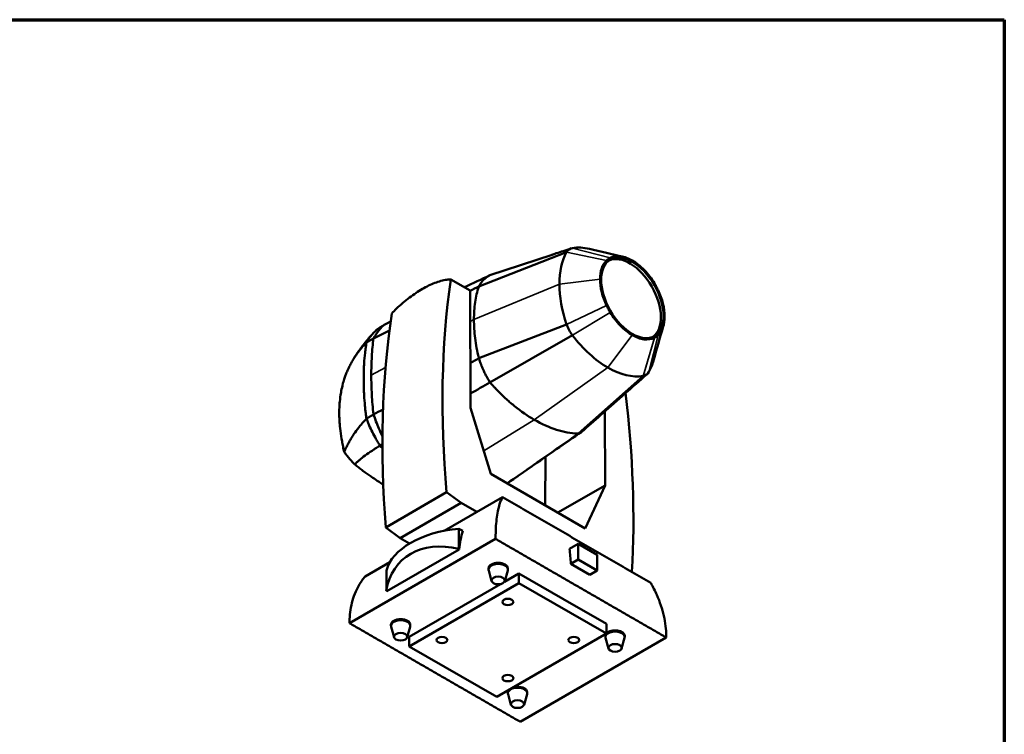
# Model space of a CAD drawing. Header units: millimetres. Extents: x 20 to 2980, y 20 to 2980.
# Tile 8 of 8: x 1645 to 2980, y 2011 to 2980. Entities that reach past the tile are written whole.
import ezdxf

# ---------------------------------------------------------------- set-up
doc = ezdxf.new("R2010")
doc.units = ezdxf.units.MM
for name, color, linetype, lineweight in [('Border (ISO)', 7, 'Continuous', 70), ('Visible (ISO)', 7, 'Continuous', 50), ('Visible Narrow (ISO)', 7, 'Continuous', 35)]:
    doc.layers.add(name, color=color, linetype=linetype, lineweight=lineweight)

# ---------------------------------------------------------------- blocks, each defined once
blk = doc.blocks.new('Borders Chauvet')
at = {"layer": 'Border (ISO)'}
for p, q in [((20, 2980), (2980, 2980)), ((2980, 2980), (2980, 20))]:
    blk.add_line(p, q, dxfattribs=at)

msp = doc.modelspace()

# ---------------------------------------------------------------- linework, layer by layer
at = {"layer": 'Visible (ISO)'}
for p, q in [((2386.8, 2664.7), (2267.7, 2618.2)), ((2367, 2661.2), (2282.8, 2633.4)), ((2255.9, 2612.7), (2229.6, 2627.9)), ((2256.6, 2453.8), (2255.9, 2612.7)), ((2386.8, 2566.8), (2267.7, 2520.8)), ((2394.7, 2552), (2282.8, 2488.2)), ((2263.9, 2539.8), (2263.9, 2539.8)), ((2268.5, 2518.3), (2268.5, 2518.3)), ((2403, 2418.8), (2490.3, 2496.8)), ((2438.2, 2505.2), (2438.2, 2505.2)), ((2440, 2506.5), (2440, 2506.5)), ((2284.2, 2364), (2256.6, 2453.8)), ((2438.4, 2448.7), (2438.9, 2348.5)), ((2115.4, 2439.1), (2115.4, 2439.1)), ((2357.7, 2321.5), (2358, 2387.2)), ((2411.9, 2290.2), (2284.2, 2364)), ((2141.5, 2291.5), (2224, 2339.1)), ((2224, 2339.1), (2243.6, 2324.8)), ((2374.9, 2311.6), (2438.9, 2348.5)), ((2438.9, 2348.5), (2411.9, 2290.2)), ((2161.1, 2277.1), (2243.6, 2324.8)), ((2299.8, 2332.6), (2220.8, 2287)), ((2264.9, 2312.5), (2243.6, 2324.8)), ((2161.1, 2277.1), (2141.5, 2291.5)), ((2240.7, 2262.4), (2240.8, 2289.8)), ((2240.8, 2289.8), (2246.1, 2286.7)), ((2092.5, 2161.7), (2290.5, 2276)), ((2173.9, 2269.8), (2161.1, 2277.1)), ((2390.6, 2262.4), (2402.5, 2269.2)), ((2402.5, 2248), (2402.5, 2269.2)), ((2402.5, 2269.2), (2428.2, 2254.4)), ((2241.2, 2261.8), (2142.9, 2205)), ((2241.2, 2261.8), (2240.7, 2262.4)), ((2147.3, 2244.5), (2113.6, 2225.1)), ((2392.5, 2242.3), (2402.5, 2248)), ((2418.2, 2227.4), (2392.5, 2242.3)), ((2428.2, 2233.2), (2402.5, 2248)), ((2428.2, 2254.4), (2428.2, 2233.2)), ((2142.4, 2205.7), (2142.4, 2233)), ((2280.9, 2234.4), (2280.9, 2236)), ((2285.1, 2218.8), (2281.1, 2233.2)), ((2302.6, 2217.9), (2322.1, 2229.2)), ((2302.9, 2218.8), (2307, 2233.2)), ((2307.1, 2234.4), (2307.1, 2236)), ((2322.1, 2229.2), (2381.5, 2194.9)), ((2322.1, 2216.1), (2322.1, 2229.2)), ((2418.2, 2227.4), (2428.2, 2233.2)), ((2322.1, 2216.1), (2173.3, 2130.2)), ((2440.9, 2147.5), (2322.1, 2216.1)), ((2142.4, 2205.7), (2142.9, 2205)), ((2173.3, 2143.3), (2296.9, 2214.7)), ((2381.5, 2194.9), (2440.9, 2160.6)), ((2148.7, 2158.1), (2148.7, 2159.6)), ((2152.9, 2142.5), (2148.9, 2156.8)), ((2170.7, 2142.5), (2174.8, 2156.8)), ((2174.9, 2158.1), (2174.9, 2159.6)), ((2440.9, 2147.5), (2440.9, 2160.6)), ((2173.3, 2130.2), (2173.3, 2143.3)), ((2292.1, 2061.6), (2440.9, 2147.5)), ((2521.7, 2142.3), (2323.7, 2028)), ((2439.3, 2142.9), (2439.3, 2144.3)), ((2443.5, 2127.4), (2439.5, 2141.7)), ((2461.3, 2127.4), (2465.4, 2141.7)), ((2465.5, 2142.9), (2465.5, 2144.3)), ((2173.3, 2130.2), (2292.1, 2061.6)), ((2307.1, 2066.6), (2307.1, 2068)), ((2311.3, 2051), (2307.3, 2065.4)), ((2329.1, 2051), (2333.1, 2065.4)), ((2333.3, 2066.6), (2333.3, 2068))]:
    msp.add_line(p, q, dxfattribs=at)
for centre, major_axis, ratio, start_param, end_param in [((2406.5, 2642.3), (-15.5, 26.8), 0.57735, 6.067011, 6.61584), ((2442.6, 2556.4), (-62.8, 108.7), 0.57735, 5.782615, 6.067011), ((2473.8, 2565.7), (-68.4, 118.5), 0.57735, 0.332655, 0.786198), ((2472.3, 2600.8), (-29.9, 51.8), 0.57735, 3.20075, 6.224028), ((3224.3, 1876.2), (-716.8, 1228.6), 0.574319, 0.628667, 0.882245), ((2473.8, 2565.5), (-68.4, 118.5), 0.57735, 0.784781, 1.238142), ((3142.9, 1829.2), (705.6, -1235.1), 0.580366, 3.775496, 4.029075), ((2406.5, 2566.5), (-15.5, 26.8), 0.57735, 1.238142, 1.786971), ((2442.6, 2610.7), (-62.8, 108.7), 0.57735, 1.786971, 2.355649), ((2411.3, 2601.6), (68.4, -118.5), 0.57735, 0.332655, 0.51391), ((2442.5, 2610.8), (62.8, -108.7), 0.57735, 5.497935, 6.067011), ((2478.5, 2525), (15.5, -26.8), 0.57735, 6.067011, 6.61584), ((1471.4, 2888.3), (716.8, -1228.6), 0.574319, 0.715586, 0.921885), ((2258.8, 2222.5), (-117.8, 0.1), 0.577909, 4.866426, 6.129553), ((2358.5, 2181.3), (83.3, -144.2), 0.57735, 3.623897, 3.832665), ((2258.7, 2143.6), (-94.5, 103.9), 0.676446, 5.504957, 6.768085), ((2102.5, 2050.3), (205.6, 356.2), 0.57735, 5.570945, 5.634499), ((2294, 2234.4), (-13.1, 0), 0.57735, 2.981815, 6.442963), ((2294, 2236), (13.1, 0), 0.577908, 0.000485, 3.142077), ((2161.8, 2158.1), (-13.1, 0), 0.57735, 2.981815, 6.442963), ((2161.8, 2159.6), (13.1, 0), 0.577908, 0.000485, 3.142077), ((2452.4, 2142.9), (-13.1, 0), 0.57735, 2.981815, 6.442963), ((2452.4, 2144.3), (13.1, 0), 0.577908, 0.000485, 2.642506), ((2452.4, 2144.3), (13.1, 0), 0.577908, 2.770027, 3.142077), ((2320.2, 2066.6), (-13.1, 0), 0.57735, 2.981815, 6.442963), ((2320.2, 2068), (13.1, 0), 0.577908, 2.770027, 3.142077), ((2320.2, 2068), (13.1, 0), 0.577908, 0.000485, 1.943331)]:
    msp.add_ellipse(centre, major_axis=major_axis, ratio=ratio, start_param=start_param, end_param=end_param, dxfattribs=at)
for centre, major_axis in [((2475.8, 2602.8), (29.9, -51.8)), ((2294, 2219.6), (-9.03, 0)), ((2307.1, 2190.5), (-7.45, 0)), ((2161.8, 2143.3), (-9.03, 0)), ((2217.7, 2138.8), (-7.45, 0)), ((2396.5, 2138.8), (-7.45, 0)), ((2452.4, 2128.2), (-9.03, 0)), ((2307.1, 2087.2), (-7.45, 0)), ((2320.2, 2051.9), (-9.03, 0))]:
    msp.add_ellipse(centre, major_axis=major_axis, ratio=0.57735, dxfattribs=at)
for points, knots in [([(2366.3, 2661), (2366.3, 2661), (2366.3, 2661), (2366.3, 2661), (2366.3, 2661), (2366.4, 2661), (2366.5, 2661.1), (2366.8, 2661.2), (2366.9, 2661.2), (2367.5, 2661.4), (2368, 2661.6), (2369.9, 2662.2), (2371.3, 2662.7), (2375.8, 2664.2), (2378.9, 2665.2), (2385.7, 2667.5), (2389.3, 2668.7), (2392.9, 2670)], [0.273072, 0.273072, 0.273072, 0.273072, 0.276257, 0.276257, 0.291604, 0.291604, 0.353136, 0.353136, 0.419211, 0.419211, 0.617447, 0.617447, 1.211494, 1.211494, 2.402543, 2.402543, 3.832617, 3.832617, 3.832617, 3.832617]), ([(2440.9, 2653.6), (2441.7, 2654.3), (2442.5, 2654.9), (2444.1, 2656.1), (2445, 2656.6), (2445.9, 2657.1)], [0, 0, 0, 0, 0.525923, 0.525923, 1.051846, 1.051846, 1.051846, 1.051846]), ([(2445.9, 2657.1), (2449.9, 2659.1), (2454.6, 2659.8), (2465.4, 2658.5), (2470.9, 2656.2), (2475.8, 2653.4)], [0, 0, 0, 0, 2.324901, 2.324901, 4.912866, 4.912866, 4.912866, 4.912866]), ([(2432, 2628.1), (2432, 2633.6), (2432.8, 2638.6), (2435.8, 2647.3), (2438.1, 2650.9), (2440.9, 2653.6)], [0, 0, 0, 0, 2.013615, 2.013615, 4.040082, 4.040082, 4.040082, 4.040082]), ([(2475.8, 2653.4), (2481.3, 2650.2), (2486.8, 2645.9), (2497.5, 2634.8), (2502.1, 2628.4), (2505.7, 2622.6)], [0, 0, 0, 0, 2.324901, 2.324901, 4.912868, 4.912868, 4.912868, 4.912868]), ([(2282.8, 2633.4), (2282.5, 2633.2), (2282.1, 2633), (2281.7, 2632.8), (2281.7, 2632.8), (2281.7, 2632.8), (2281.7, 2632.8), (2281.4, 2632.6), (2281.2, 2632.5), (2281, 2632.4), (2280.9, 2632.3), (2280.8, 2632.3), (2280.7, 2632.2), (2280.6, 2632.2), (2280.5, 2632.1), (2280.4, 2632.1), (2280.3, 2632), (2280, 2631.8), (2279.8, 2631.6), (2279.4, 2631.4), (2278.9, 2631.1), (2278.5, 2630.8), (2278.3, 2630.7), (2278.2, 2630.6), (2278.1, 2630.5), (2277.6, 2630.2), (2277.1, 2629.8), (2276.6, 2629.4), (2276.2, 2629), (2275.7, 2628.6), (2275.2, 2628.2), (2275, 2628), (2274.8, 2627.8), (2274.6, 2627.6), (2274.3, 2627.3), (2274.1, 2627.1), (2273.9, 2626.9), (2273.9, 2626.9), (2273.9, 2626.9), (2273.9, 2626.9), (2273.9, 2626.9), (2273.9, 2626.9), (2273.9, 2626.9), (2273.9, 2626.9), (2273.8, 2626.8), (2273.8, 2626.8), (2273.8, 2626.8), (2273.8, 2626.8), (2273.8, 2626.8), (2273.7, 2626.7), (2273.7, 2626.7), (2273.6, 2626.6), (2273.5, 2626.5), (2273.4, 2626.4), (2273.3, 2626.3), (2273.2, 2626.2), (2273.1, 2626.1), (2273, 2626), (2272.9, 2625.9), (2272.9, 2625.8), (2272.8, 2625.7), (2272.6, 2625.5), (2272.4, 2625.3), (2272.2, 2625.1), (2272.2, 2625), (2272.2, 2624.9), (2272.1, 2624.9), (2272.1, 2624.8), (2272, 2624.8), (2272, 2624.7), (2271.9, 2624.7), (2271.9, 2624.6), (2271.8, 2624.6), (2271.8, 2624.5), (2271.8, 2624.5), (2271.8, 2624.5), (2271.7, 2624.4), (2271.7, 2624.4), (2271.7, 2624.4), (2271.5, 2624.2), (2271.3, 2623.9), (2271.2, 2623.7), (2271, 2623.5), (2270.8, 2623.3), (2270.7, 2623), (2270.6, 2623), (2270.6, 2622.9), (2270.6, 2622.9), (2270.4, 2622.7), (2270.3, 2622.5), (2270.2, 2622.3), (2270, 2622.1), (2269.9, 2621.8), (2269.7, 2621.6), (2269.6, 2621.5), (2269.5, 2621.3), (2269.5, 2621.2), (2269.4, 2621.2), (2269.4, 2621.2), (2269.4, 2621.1), (2269.4, 2621.1), (2269.4, 2621.1), (2269.3, 2621), (2269.3, 2621), (2269.3, 2621), (2269.3, 2621), (2269.3, 2620.9), (2269.3, 2620.9), (2269.3, 2620.9), (2269.3, 2620.9), (2269.3, 2620.9), (2269.2, 2620.9), (2269.2, 2620.9), (2269.2, 2620.9), (2269.2, 2620.9), (2269.2, 2620.9), (2269.2, 2620.9), (2269.2, 2620.9), (2269.2, 2620.8), (2269.1, 2620.6), (2269, 2620.5), (2269, 2620.4), (2268.9, 2620.3), (2268.8, 2620.1), (2268.6, 2619.9), (2268.5, 2619.6), (2268.3, 2619.3), (2268.2, 2619), (2268, 2618.8), (2267.9, 2618.5), (2267.8, 2618.4), (2267.8, 2618.3), (2267.7, 2618.2)], [-1.621445, -1.621445, -1.621445, -1.621445, -1.531783, -1.531783, -1.531783, -1.527679, -1.527679, -1.527679, -1.460281, -1.460281, -1.460281, -1.425703, -1.425703, -1.425703, -1.391745, -1.391745, -1.391745, -1.325324, -1.325324, -1.325324, -1.228327, -1.228327, -1.228327, -1.196449, -1.196449, -1.196449, -1.069801, -1.069801, -1.069801, -0.942159, -0.942159, -0.942159, -0.876909, -0.876909, -0.876909, -0.809973, -0.809973, -0.809973, -0.808162, -0.808162, -0.808162, -0.806296, -0.806296, -0.806296, -0.802562, -0.802562, -0.802562, -0.795082, -0.795082, -0.795082, -0.780075, -0.780075, -0.780075, -0.74988, -0.74988, -0.74988, -0.719471, -0.719471, -0.719471, -0.68888, -0.68888, -0.68888, -0.627287, -0.627287, -0.627287, -0.611829, -0.611829, -0.611829, -0.596356, -0.596356, -0.596356, -0.580874, -0.580874, -0.580874, -0.57313, -0.57313, -0.57313, -0.565386, -0.565386, -0.565386, -0.50348, -0.50348, -0.50348, -0.44187, -0.44187, -0.44187, -0.426548, -0.426548, -0.426548, -0.380843, -0.380843, -0.380843, -0.320661, -0.320661, -0.320661, -0.290958, -0.290958, -0.290958, -0.283578, -0.283578, -0.283578, -0.276215, -0.276215, -0.276215, -0.268872, -0.268872, -0.268872, -0.265208, -0.265208, -0.265208, -0.263377, -0.263377, -0.263377, -0.262462, -0.262462, -0.262462, -0.261548, -0.261548, -0.261548, -0.232451, -0.232451, -0.232451, -0.203688, -0.203688, -0.203688, -0.147221, -0.147221, -0.147221, -0.092258, -0.092258, -0.092258, -0.067143, -0.067143, -0.067143, -0.067143]), ([(2229.6, 2627.9), (2227.9, 2627.8), (2226.1, 2627.6), (2219.2, 2626.6), (2213.7, 2625.1), (2202.5, 2620.9), (2196.8, 2618.1), (2185.6, 2611.6), (2179.7, 2607.7), (2167.8, 2598.6), (2161.8, 2593.5), (2153.8, 2585.9), (2151.8, 2583.9), (2149.8, 2581.8)], [32.57704, 32.57704, 32.57704, 32.57704, 33.414064, 33.414064, 35.797371, 35.797371, 38.180678, 38.180678, 40.563984, 40.563984, 42.947291, 42.947291, 43.784315, 43.784315, 43.784315, 43.784315]), ([(2267.7, 2618.2), (2267.7, 2618.1), (2267.6, 2617.9), (2265.5, 2611.2), (2263.9, 2604.2), (2261.7, 2589.3), (2261.1, 2581.5), (2261.1, 2573.3)], [-6.118233, -6.118233, -6.118233, -6.118233, -6.058773, -6.058773, -3.029427, -3.029427, 0, 0, 0, 0]), ([(2440.9, 2592.3), (2438.1, 2598.4), (2435.8, 2604.6), (2432.8, 2616.8), (2432, 2622.6), (2432, 2628.1)], [0, 0, 0, 0, 2.015289, 2.015289, 4.043463, 4.043463, 4.043463, 4.043463]), ([(2505.7, 2622.6), (2506.6, 2621.1), (2507.5, 2619.5), (2509.1, 2616.5), (2509.9, 2614.9), (2510.7, 2613.3)], [0, 0, 0, 0, 0.525923, 0.525923, 1.051846, 1.051846, 1.051846, 1.051846]), ([(2510.7, 2613.3), (2513.5, 2607.3), (2515.8, 2601.1), (2518.8, 2588.9), (2519.6, 2583), (2519.6, 2577.5)], [0, 0, 0, 0, 2.015825, 2.015825, 4.032862, 4.032862, 4.032862, 4.032862]), ([(2445.9, 2583.1), (2445, 2584.6), (2444.1, 2586.1), (2442.5, 2589.2), (2441.7, 2590.8), (2440.9, 2592.3)], [0, 0, 0, 0, 0.525923, 0.525923, 1.051846, 1.051846, 1.051846, 1.051846]), ([(2475.8, 2552.3), (2470.3, 2555.4), (2464.8, 2559.8), (2454.1, 2570.9), (2449.5, 2577.2), (2445.9, 2583.1)], [0, 0, 0, 0, 2.323654, 2.323654, 4.910214, 4.910214, 4.910214, 4.910214]), ([(2510.7, 2552.1), (2513.5, 2554.8), (2515.8, 2558.4), (2518.8, 2567), (2519.6, 2572), (2519.6, 2577.5)], [0, 0, 0, 0, 2.013615, 2.013615, 4.040082, 4.040082, 4.040082, 4.040082]), ([(2133.7, 2562.8), (2132.7, 2562.1), (2131.8, 2561.4), (2130.1, 2560.1), (2129.2, 2559.3), (2126.7, 2557), (2125, 2555.4), (2122, 2551.9), (2120.5, 2550.1), (2118.5, 2547.2), (2117.9, 2546.3), (2116.4, 2544), (2115.9, 2543), (2115.4, 2542.2)], [0.000032, 0.000032, 0.000032, 0.000032, 0.616049, 0.616049, 1.286562, 1.286562, 2.626808, 2.626808, 3.960647, 3.960647, 4.627399, 4.627399, 5.463915, 5.463915, 5.463915, 5.463915]), ([(2125, 2547.9), (2127.1, 2551.9), (2129.5, 2555.5), (2134.9, 2562), (2137.8, 2564.8), (2141.1, 2567.2)], [0, 0, 0, 0, 2.097856, 2.097856, 4.194858, 4.194858, 4.194858, 4.194858]), ([(2133.7, 2562.8), (2134.2, 2563.1), (2134.6, 2563.4), (2135.9, 2564.1), (2136.2, 2564.3), (2137.6, 2565.1), (2138.6, 2565.7), (2140, 2566.6), (2140.5, 2566.8), (2140.9, 2567.1)], [0.000032, 0.000032, 0.000032, 0.000032, 0.220494, 0.220494, 0.505209, 0.505209, 1.142547, 1.142547, 1.476955, 1.476955, 1.476955, 1.476955]), ([(2261.1, 2573.3), (2261.1, 2565.2), (2261.7, 2556.7), (2263.8, 2539.4), (2265.4, 2530.6), (2267.6, 2521.3), (2267.7, 2521), (2267.7, 2520.8)], [-8.434283, -8.434283, -8.434283, -8.434283, -5.00162, -5.00162, -1.569046, -1.569046, -1.463152, -1.463152, -1.463152, -1.463152]), ([(2098.1, 2520.2), (2098.2, 2520.4), (2098.3, 2520.5), (2098.4, 2520.7), (2098.4, 2520.7), (2098.5, 2520.8), (2098.5, 2520.8), (2098.5, 2520.8), (2098.5, 2520.8), (2098.7, 2521.2), (2099, 2521.7), (2100.2, 2523.6), (2101.1, 2524.9), (2104.7, 2530.5), (2107.7, 2534.6), (2113, 2541.3), (2115.1, 2543.9), (2118.3, 2547.8), (2119.4, 2549.1), (2121.1, 2551), (2121.7, 2551.6), (2122.8, 2552.9), (2123.4, 2553.6), (2124, 2554.1)], [0, 0, 0, 0, 0.057269, 0.057269, 0.080177, 0.080177, 0.08304, 0.08304, 0.084472, 0.084472, 0.267745, 0.267745, 0.817657, 0.817657, 2.47122, 2.47122, 3.511695, 3.511695, 4.034452, 4.034452, 4.295696, 4.295696, 4.557833, 4.557833, 4.557833, 4.557833]), ([(2505.7, 2548.6), (2501.7, 2546.6), (2497, 2545.9), (2486.2, 2547.2), (2480.6, 2549.4), (2475.8, 2552.3)], [0, 0, 0, 0, 2.326148, 2.326148, 4.915521, 4.915521, 4.915521, 4.915521]), ([(2505.7, 2548.6), (2506.6, 2549), (2507.5, 2549.6), (2509.1, 2550.7), (2509.9, 2551.4), (2510.7, 2552.1)], [0, 0, 0, 0, 0.525923, 0.525923, 1.051846, 1.051846, 1.051846, 1.051846]), ([(2085.2, 2492.6), (2085.9, 2494.4), (2086.4, 2495.9), (2087.8, 2499.5), (2088.4, 2501.2), (2089.6, 2503.8), (2090.1, 2504.9), (2090.8, 2506.6), (2091.1, 2507.3), (2092.2, 2509.5), (2093, 2511.1), (2095, 2514.9), (2096.2, 2517), (2098.6, 2521.1), (2100, 2523.2), (2102.3, 2526.7), (2103.4, 2528.2), (2105.3, 2530.7), (2106.2, 2531.8), (2107.7, 2533.7), (2108.4, 2534.5), (2109.6, 2535.9), (2110.1, 2536.5), (2111, 2537.5), (2111.3, 2537.9), (2113.2, 2540), (2114.1, 2541), (2115.4, 2542.2)], [0.000595, 0.000595, 0.000595, 0.000595, 0.844652, 0.844652, 1.622101, 1.622101, 2.162838, 2.162838, 2.470799, 2.470799, 3.289947, 3.289947, 4.377751, 4.377751, 5.464259, 5.464259, 6.278488, 6.278488, 6.891425, 6.891425, 7.349094, 7.349094, 7.700824, 7.700824, 7.966871, 7.966871, 8.902368, 8.902368, 8.902368, 8.902368]), ([(2115.4, 2542.2), (2115.3, 2541.8), (2115.3, 2541.4), (2115.2, 2540.5), (2115.1, 2540.1), (2114.9, 2538.8), (2114.8, 2538.1), (2114.6, 2536.5), (2114.5, 2535.9), (2114.1, 2532.9), (2113.8, 2530.6), (2113, 2523.5), (2112.6, 2518.8), (2112.1, 2511), (2112, 2508.1), (2111.9, 2504.6), (2111.9, 2504.3), (2111.8, 2500.7), (2111.8, 2498.5), (2111.8, 2494.4), (2111.8, 2493.5), (2111.8, 2490.1), (2111.8, 2489), (2111.8, 2484.5), (2111.8, 2482.8), (2111.9, 2477.8), (2112.1, 2470.3), (2113.2, 2458.3), (2113.3, 2456.6), (2113.6, 2453.5), (2113.8, 2452.2), (2114, 2449.9), (2114.1, 2448.9), (2114.4, 2447.2), (2114.4, 2446.5), (2114.6, 2445.2), (2114.7, 2444.7), (2114.9, 2443.2), (2115, 2442.4), (2115.2, 2440.6), (2115.3, 2439.9), (2115.4, 2439.1)], [0.000345, 0.000345, 0.000345, 0.000345, 0.167412, 0.167412, 0.331827, 0.331827, 0.62848, 0.62848, 0.767696, 0.767696, 1.284759, 1.284759, 2.312264, 2.312264, 2.954792, 2.954792, 3.02275, 3.02275, 3.688411, 3.688411, 3.877474, 3.877474, 4.614127, 4.614127, 5.102415, 5.102415, 5.679896, 5.679896, 5.77747, 5.77747, 5.850797, 5.850797, 5.906517, 5.906517, 5.948915, 5.948915, 5.981664, 5.981664, 6.034073, 6.034073, 6.099127, 6.099127, 6.099127, 6.099127]), ([(2125, 2547.8), (2124, 2547.2), (2122.9, 2546.6), (2119.5, 2544.6), (2119.1, 2544.4), (2117.9, 2543.7), (2117.6, 2543.5), (2116.3, 2542.7), (2116, 2542.6), (2115.4, 2542.2)], [0.0027953, 0.0027953, 0.0027953, 0.0027953, 0.4559533, 0.4559533, 0.5196841, 0.5196841, 0.6666556, 0.6666556, 0.8813227, 0.8813227, 0.8813227, 0.8813227]), ([(2122, 2498), (2122, 2506.7), (2122.2, 2515.1), (2123.2, 2531.8), (2124, 2539.9), (2125, 2547.9)], [-6.338996, -6.338996, -6.338996, -6.338996, -3.16954, -3.16954, 0, 0, 0, 0]), ([(2267.7, 2520.8), (2267.8, 2520.5), (2267.9, 2520.2), (2268, 2519.9), (2268.4, 2518.8), (2268.7, 2517.9), (2269, 2516.9), (2269.1, 2516.7), (2269.2, 2516.5), (2269.3, 2516.3), (2269.7, 2515.1), (2270.2, 2513.8), (2270.7, 2512.4), (2270.7, 2512.4), (2270.8, 2512.3), (2270.8, 2512.2), (2270.8, 2512.1), (2270.9, 2512), (2270.9, 2512), (2271, 2511.8), (2271, 2511.6), (2271.1, 2511.5), (2271.2, 2511.2), (2271.4, 2510.8), (2271.5, 2510.5), (2271.7, 2509.9), (2272, 2509.2), (2272.3, 2508.6), (2272.8, 2507.3), (2273.4, 2506), (2274, 2504.8), (2274.7, 2503.3), (2275.4, 2501.7), (2276.3, 2500), (2276.6, 2499.2), (2277.1, 2498.5), (2277.4, 2497.7), (2277.8, 2497), (2278.2, 2496.3), (2278.5, 2495.6), (2279.2, 2494.4), (2279.9, 2493.2), (2280.6, 2492), (2280.9, 2491.4), (2281.3, 2490.7), (2281.7, 2490.1), (2282.1, 2489.5), (2282.4, 2488.8), (2282.8, 2488.2)], [-3.841465, -3.841465, -3.841465, -3.841465, -3.747993, -3.747993, -3.747993, -3.381168, -3.381168, -3.381168, -3.303399, -3.303399, -3.303399, -2.872173, -2.872173, -2.872173, -2.846573, -2.846573, -2.846573, -2.821064, -2.821064, -2.821064, -2.770281, -2.770281, -2.770281, -2.669421, -2.669421, -2.669421, -2.468724, -2.468724, -2.468724, -2.057413, -2.057413, -2.057413, -1.540021, -1.540021, -1.540021, -1.294689, -1.294689, -1.294689, -1.056347, -1.056347, -1.056347, -0.596821, -0.596821, -0.596821, -0.36685, -0.36685, -0.36685, -0.143661, -0.143661, -0.143661, -0.143661]), ([(2125, 2444.7), (2124, 2453.8), (2123.2, 2462.8), (2122.2, 2480.6), (2122, 2489.4), (2122, 2498)], [-6.339264, -6.339264, -6.339264, -6.339264, -3.16974, -3.16974, 0, 0, 0, 0]), ([(2495.7, 2499.3), (2475.9, 2481.9), (2455.9, 2464.2), (2427.3, 2438.8), (2418.7, 2431.2), (2410.1, 2423.6)], [0, 0, 0, 0, 10.000668, 10.000668, 14.283472, 14.283472, 14.283472, 14.283472]), ([(2085.2, 2394.1), (2084.7, 2396.5), (2084.3, 2398.1), (2083.2, 2403.4), (2082.8, 2405.9), (2081.5, 2413), (2080.8, 2417.7), (2079.1, 2431.6), (2078.8, 2437.4), (2078.4, 2446.7), (2078.3, 2447.4), (2078.9, 2457.8), (2079.4, 2465.3), (2081.5, 2477.7), (2082.1, 2480.7), (2084.1, 2489), (2084.5, 2489.7), (2085.2, 2492.6)], [-20.735026, -20.735026, -20.735026, -20.735026, -18.848942, -18.848942, -17.552641, -17.552641, -15.105344, -15.105344, -10.203429, -10.203429, -4.042365, -4.042365, -1.963493, -1.963493, -1.257731, -1.257731, -0.000595, -0.000595, -0.000595, -0.000595]), ([(2282.8, 2488.2), (2283.2, 2487.8), (2283.6, 2487.3), (2284, 2486.9), (2284.3, 2486.5), (2284.6, 2486.2), (2284.9, 2485.9), (2285.2, 2485.6), (2285.4, 2485.4), (2285.6, 2485.1), (2286, 2484.7), (2286.4, 2484.2), (2287, 2483.6), (2287.8, 2482.7), (2288.7, 2481.7), (2289.7, 2480.6), (2291.4, 2478.8), (2293.3, 2476.9), (2295.4, 2474.8), (2299.5, 2470.7), (2304.1, 2466.3), (2308.4, 2462.6), (2309.9, 2461.2), (2311.4, 2460), (2312.8, 2458.8), (2314, 2457.8), (2315.1, 2456.9), (2316.2, 2456), (2325, 2448.9), (2333.9, 2442.8), (2342.9, 2437.6)], [-8.562626, -8.562626, -8.562626, -8.562626, -8.381185, -8.381185, -8.381185, -8.233357, -8.233357, -8.233357, -8.062967, -8.062967, -8.062967, -7.735946, -7.735946, -7.735946, -7.219252, -7.219252, -7.219252, -6.391472, -6.391472, -6.391472, -4.763066, -4.763066, -4.763066, -4.167989, -4.167989, -4.167989, -3.694274, -3.694274, -3.694274, 0, 0, 0, 0]), ([(2115.4, 2439.1), (2115.9, 2439.3), (2116.3, 2439.6), (2117.4, 2440.2), (2117.8, 2440.4), (2118.7, 2441), (2118.9, 2441.1), (2119.4, 2441.4), (2120.2, 2441.8), (2121.2, 2442.4), (2121.5, 2442.6), (2122.6, 2443.2), (2122.9, 2443.4), (2124.2, 2444.2), (2124.5, 2444.3), (2125, 2444.7)], [0.0000137, 0.0000137, 0.0000137, 0.0000137, 0.2151475, 0.2151475, 0.3995213, 0.3995213, 0.5086515, 0.5086515, 0.5343363, 0.5343363, 0.551562, 0.551562, 0.5851834, 0.5851834, 0.630633, 0.630633, 0.630633, 0.630633]), ([(2137.1, 2414.7), (2135.4, 2418.3), (2133.7, 2421.9), (2129.5, 2431.9), (2127.1, 2438.3), (2125, 2444.7)], [-3.301935, -3.301935, -3.301935, -3.301935, -2.098201, -2.098201, 0, 0, 0, 0]), ([(2115.4, 2439.1), (2114.1, 2437.4), (2113.2, 2436.6), (2111.4, 2434.5), (2111, 2434.1), (2110.1, 2433.1), (2109.6, 2432.5), (2108.4, 2431.1), (2107.7, 2430.3), (2104.5, 2426.3), (2102.1, 2423.2), (2099.3, 2419.1), (2098.7, 2418.2), (2096.7, 2415.4), (2095.5, 2413.4), (2093.9, 2410.7), (2093.4, 2410), (2092.2, 2408), (2091.5, 2406.7), (2090.3, 2404.5), (2089.8, 2403.5), (2088.6, 2401.1), (2087.8, 2399.7), (2086.4, 2396.6), (2085.9, 2395.3), (2085.2, 2394.1)], [-8.154091, -8.154091, -8.154091, -8.154091, -7.331172, -7.331172, -7.094686, -7.094686, -6.779379, -6.779379, -6.36929, -6.36929, -4.719704, -4.719704, -4.249007, -4.249007, -3.221227, -3.221227, -2.834617, -2.834617, -2.155829, -2.155829, -1.642876, -1.642876, -0.877212, -0.877212, -0.000539, -0.000539, -0.000539, -0.000539]), ([(2133.7, 2402.5), (2132.7, 2404.3), (2131.8, 2405.6), (2130.1, 2408.4), (2129.2, 2409.9), (2126.7, 2414.5), (2125, 2417.5), (2122, 2423.6), (2120.5, 2426.7), (2118.5, 2431.3), (2117.9, 2432.9), (2116.4, 2436.4), (2115.9, 2437.9), (2115.4, 2439.1)], [0.000529, 0.000529, 0.000529, 0.000529, 0.616601, 0.616601, 1.288336, 1.288336, 2.631023, 2.631023, 3.966641, 3.966641, 4.634282, 4.634282, 5.474622, 5.474622, 5.474622, 5.474622]), ([(2403, 2418.8), (2402.5, 2418.8), (2402, 2418.9), (2392.4, 2419.2), (2382.8, 2420.9), (2363.1, 2427.2), (2353, 2431.8), (2342.9, 2437.6)], [2.572842, 2.572842, 2.572842, 2.572842, 3.04742, 3.04742, 12.276225, 12.276225, 21.478732, 21.478732, 21.478732, 21.478732]), ([(2407.2, 2421.3), (2384.3, 2405.5), (2361.3, 2389.5), (2327.7, 2366.1), (2316.9, 2358.6), (2306.3, 2351.2)], [0, 0, 0, 0, 10.000406, 10.000406, 14.507808, 14.507808, 14.507808, 14.507808]), ([(2403, 2418.8), (2381.7, 2404), (2360.4, 2389.1), (2328.2, 2366.5), (2317.3, 2358.9), (2306.3, 2351.2)], [0, 0, 0, 0, 9.528917, 9.528917, 14.427581, 14.427581, 14.427581, 14.427581]), ([(2410.1, 2423.6), (2409.8, 2423.3), (2409.5, 2423), (2409.1, 2422.8), (2408.9, 2422.6), (2408.7, 2422.4), (2408.4, 2422.2), (2408.2, 2422), (2407.9, 2421.8), (2407.7, 2421.6), (2407.6, 2421.6), (2407.4, 2421.5), (2407.3, 2421.4), (2406.9, 2421.1), (2406.4, 2420.8), (2406, 2420.5), (2405.9, 2420.4), (2405.8, 2420.4), (2405.7, 2420.3), (2405.5, 2420.2), (2405.4, 2420.2), (2405.3, 2420.1), (2405.3, 2420.1), (2405.2, 2420), (2405.1, 2420), (2405, 2419.9), (2404.9, 2419.9), (2404.8, 2419.8), (2404.6, 2419.7), (2404.4, 2419.6), (2404.1, 2419.4), (2403.7, 2419.2), (2403.3, 2419), (2403, 2418.8)], [0.9791036, 0.9791036, 0.9791036, 0.9791036, 1.0693174, 1.0693174, 1.0693174, 1.13259, 1.13259, 1.13259, 1.196049, 1.196049, 1.196049, 1.2279699, 1.2279699, 1.2279699, 1.3251332, 1.3251332, 1.3251332, 1.3581864, 1.3581864, 1.3581864, 1.3916865, 1.3916865, 1.3916865, 1.4257143, 1.4257143, 1.4257143, 1.4603622, 1.4603622, 1.4603622, 1.5276821, 1.5276821, 1.5276821, 1.6214486, 1.6214486, 1.6214486, 1.6214486]), ([(2133.5, 2402), (2133.5, 2402.1), (2133.5, 2402.1), (2133.6, 2402.3), (2133.6, 2402.4), (2133.7, 2402.5)], [0, 0, 0, 0, 0.03560426, 0.03560426, 0.07037483, 0.07037483, 0.07037483, 0.07037483]), ([(2133.7, 2402.5), (2134.5, 2403), (2136.2, 2403.9), (2136.6, 2404.2), (2136.8, 2404.3), (2137, 2404.4)], [-0.6848872, -0.6848872, -0.6848872, -0.6848872, -0.6185397, -0.6185397, -0.5410497, -0.5410497, -0.5410497, -0.5410497]), ([(2099.6, 2376.8), (2099.1, 2377.3), (2098.3, 2378.1), (2097.2, 2379.4), (2096.6, 2380), (2094.8, 2382), (2093.7, 2383.3), (2091.3, 2386.1), (2090, 2387.7), (2087.2, 2391.3), (2086, 2392.9), (2085.3, 2393.8)], [-1.119583, -1.119583, -1.119583, -1.119583, -1.010535, -1.010535, -0.891187, -0.891187, -0.653535, -0.653535, -0.375996, -0.375996, -0.000001, -0.000001, -0.000001, -0.000001]), ([(2099.6, 2376.8), (2100.2, 2377.5), (2101.3, 2378.6), (2103.7, 2380.8), (2104.8, 2381.8), (2108.3, 2384.9), (2110.9, 2387), (2116.5, 2391.2), (2119.7, 2393.4), (2123.8, 2396.1), (2124.7, 2396.6), (2126.1, 2397.6), (2126.8, 2398), (2128.4, 2399), (2129.2, 2399.5), (2131.4, 2400.9), (2132.1, 2401.4), (2133.5, 2402)], [0.000001, 0.000001, 0.000001, 0.000001, 0.724817, 0.724817, 1.321874, 1.321874, 2.514165, 2.514165, 3.748461, 3.748461, 4.055317, 4.055317, 4.289441, 4.289441, 4.646242, 4.646242, 4.947294, 4.947294, 4.947294, 4.947294]), ([(2137.1, 2399.5), (2136.9, 2399.6), (2136.8, 2399.7), (2136.1, 2400.2), (2135.6, 2400.5), (2133.9, 2401.7), (2133.8, 2401.8), (2133.5, 2402)], [-0.1662821, -0.1662821, -0.1662821, -0.1662821, -0.1515642, -0.1515642, -0.1010095, -0.1010095, -0.0008625, -0.0008625, -0.0008625, -0.0008625]), ([(2138.1, 2349.5), (2138, 2349.6), (2137.8, 2349.7), (2130.5, 2354.4), (2123.8, 2359), (2118.3, 2362.9), (2115.2, 2365.1), (2109.1, 2369.6), (2106.7, 2371.4), (2103.1, 2374.1), (2101.6, 2375.3), (2099.6, 2376.8)], [-4.226803, -4.226803, -4.226803, -4.226803, -4.206829, -4.206829, -3.172608, -3.172608, -1.420506, -1.420506, -0.809077, -0.809077, -0.000001, -0.000001, -0.000001, -0.000001]), ([(2290.5, 2276), (2290.5, 2276.7), (2290.5, 2277.3), (2290.5, 2286.6), (2290.9, 2295), (2292.7, 2310.2), (2294.1, 2317.1), (2297.1, 2326.5), (2298.3, 2329.7), (2299.8, 2332.6)], [-76.496863, -76.496863, -76.496863, -76.496863, -76.252501, -76.252501, -73.076362, -73.076362, -69.900222, -69.900222, -68.025483, -68.025483, -68.025483, -68.025483]), ([(2113.6, 2225.1), (2110.5, 2221.3), (2107.7, 2217.2), (2101, 2205.6), (2097.8, 2197.6), (2093.6, 2181), (2092.5, 2172.4), (2092.5, 2163), (2092.5, 2162.4), (2092.5, 2161.7)], [-33.639419, -33.639419, -33.639419, -33.639419, -31.76468, -31.76468, -28.58854, -28.58854, -25.412401, -25.412401, -25.168039, -25.168039, -25.168039, -25.168039]), ([(2500.9, 2216.3), (2503.9, 2210.9), (2506.6, 2205.5), (2513.2, 2190.6), (2516.4, 2181), (2520.7, 2162.3), (2521.7, 2153.2), (2521.7, 2143.8), (2521.7, 2143), (2521.7, 2142.3)], [-84.441224, -84.441224, -84.441224, -84.441224, -82.597122, -82.597122, -79.420979, -79.420979, -76.244835, -76.244835, -75.968702, -75.968702, -75.968702, -75.968702])]:
    msp.add_open_spline(points, degree=3, knots=knots, dxfattribs=at)
for points in [[(2417.6, 2669.2), (2433, 2665.5), (2448.3, 2662), (2463.1, 2658.6)], [(2248.2, 2617.2), (2259.7, 2622.6), (2271.3, 2628), (2282.8, 2633.4)], [(2267.7, 2618.2), (2263.9, 2616.3), (2260, 2614.4), (2255.9, 2612.4)], [(2141.1, 2567.2), (2143.5, 2568.3), (2145.8, 2569.4), (2148.2, 2570.5)], [(2517.8, 2564.3), (2513.4, 2549.4), (2508.9, 2533.8), (2504.4, 2517.8)], [(2146.5, 2558.5), (2139.3, 2554.9), (2132.1, 2551.4), (2125, 2547.9)], [(2267.7, 2520.8), (2264.1, 2518.8), (2260.2, 2516.7), (2256.3, 2514.6)], [(2282.8, 2488.2), (2274.1, 2483.2), (2265.3, 2478.1), (2256.5, 2473.1)], [(2137.9, 2451.5), (2133.6, 2449.2), (2129.3, 2446.9), (2125, 2444.7)], [(2085.3, 2393.8), (2085.3, 2393.9), (2085.2, 2394), (2085.2, 2394.1)]]:
    msp.add_open_spline(points, degree=3, dxfattribs=at)
for points, weights in [([(2299.8, 2332.6), (2400.3, 2274.4), (2500.9, 2216.3)], [1, 0.999999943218, 1]), ([(2521.7, 2142.3), (2406.1, 2209.1), (2290.5, 2276)], [1, 0.999999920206, 1]), ([(2092.5, 2161.7), (2208.1, 2094.8), (2323.7, 2028)], [1, 0.999999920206, 1])]:
    msp.add_rational_spline(points, weights, degree=2, dxfattribs=at)
at = {"layer": 'Visible Narrow (ISO)'}
for p, q in [((2394.7, 2670.4), (2445.9, 2657.1)), ((2386.8, 2664.7), (2440.9, 2653.6)), ((2377.1, 2621.4), (2261.1, 2573.3)), ((2377.1, 2621.4), (2432, 2628.1)), ((2386.8, 2566.8), (2440.9, 2592.3)), ((2394.7, 2552), (2445.9, 2583.1)), ((2261.1, 2573.3), (2256.1, 2570.6)), ((2442.5, 2508.3), (2475.8, 2552.3)), ((2498.2, 2502.5), (2510.7, 2552.1)), ((2490.3, 2496.8), (2505.7, 2548.6)), ((2141.3, 2508.5), (2122, 2498)), ((2342.9, 2437.6), (2442.5, 2508.3)), ((2274.5, 2395.5), (2342.9, 2437.6))]:
    msp.add_line(p, q, dxfattribs=at)

# ---------------------------------------------------------------- block references
msp.add_blockref('Borders Chauvet', (0, 0))

doc.saveas('drawing.dxf')
